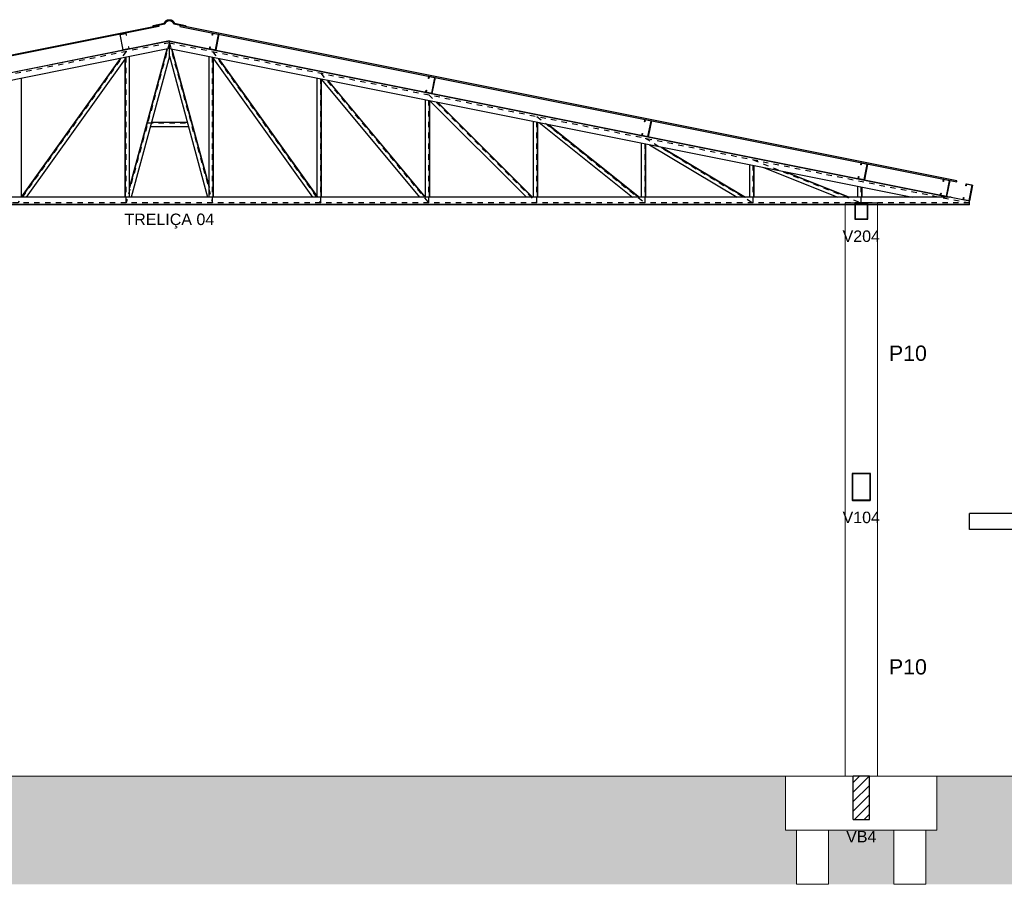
# Model space of a CAD drawing. Header units: millimetres. Extents: x 10789 to 19217, y 2620 to 5346.
# Tile 35 of 49: x 11403 to 11421, y 2841 to 2857. Entities that reach past the tile are written whole.
import ezdxf

# ---------------------------------------------------------------- set-up
doc = ezdxf.new("R2010")
doc.units = ezdxf.units.MM
doc.linetypes.add('DOT2', pattern=[3.175, 0, -3.175])
for name, color, linetype, lineweight in [('FO-Elementos cortados', 4, 'Continuous', 30), ('FO-Elementos em vista', 7, 'Continuous', 5), ('FO-Hachuras', 1, 'Continuous', 20), ('FO-Níveis', 7, 'Continuous', 5), ('FO-Textos das vigas', 7, 'Continuous', 5), ('FO-Textos dos pilares', 7, 'Continuous', 5)]:
    doc.layers.add(name, color=color, linetype=linetype, lineweight=lineweight)
for name, color, linetype in [('TELHA', 251, 'Continuous'), ('TERRENO', 26, 'Continuous'), ('TERÇA', 5, 'Continuous'), ('TRELIÇA', 1, 'Continuous'), ('TRELIÇA EIXO', 89, 'DOT2')]:
    doc.layers.add(name, color=color, linetype=linetype)
doc.styles.add('Arial', font='arial.ttf')
pattern_1 = [(45, (11390.6235, 2842.98006), (-0.08838835, 0.08838835), [])]

msp = doc.modelspace()

# ---------------------------------------------------------------- hatches: boundary and pattern name
at = {"layer": 'FO-Hachuras', "linetype": 'Continuous'}
h = msp.add_hatch(dxfattribs=at)
h.set_pattern_fill('ANSI31', color=256, style=0)
h.set_pattern_definition(pattern_1)
h.paths.add_polyline_path([(11418.12351, 2853.58006), (11418.12257, 2853.57999), (11418.12165, 2853.57977), (11418.12078, 2853.57941), (11418.11998, 2853.57892), (11418.11926, 2853.57831), (11418.11865, 2853.57759), (11418.11816, 2853.57679), (11418.1178, 2853.57592), (11418.11758, 2853.575), (11418.11751, 2853.57406), (11418.11751, 2853.28606), (11418.11758, 2853.28512), (11418.1178, 2853.28421), (11418.11816, 2853.28334), (11418.11865, 2853.28254), (11418.11926, 2853.28182), (11418.11998, 2853.28121), (11418.12078, 2853.28072), (11418.12165, 2853.28036), (11418.12257, 2853.28014), (11418.12351, 2853.28006), (11418.35151, 2853.28006), (11418.35244, 2853.28014), (11418.35336, 2853.28036), (11418.35423, 2853.28072), (11418.35503, 2853.28121), (11418.35575, 2853.28182), (11418.35636, 2853.28254), (11418.35685, 2853.28334), (11418.35721, 2853.28421), (11418.35743, 2853.28512), (11418.35751, 2853.28606), (11418.35751, 2853.57406), (11418.35743, 2853.575), (11418.35721, 2853.57592), (11418.35685, 2853.57679), (11418.35636, 2853.57759), (11418.35575, 2853.57831), (11418.35503, 2853.57892), (11418.35423, 2853.57941), (11418.35336, 2853.57977), (11418.35244, 2853.57999), (11418.35151, 2853.58006), (11418.12351, 2853.58006), (11418.12951, 2853.57406), (11418.12857, 2853.57399), (11418.12765, 2853.57377), (11418.12678, 2853.57341), (11418.12598, 2853.57292), (11418.12526, 2853.57231), (11418.12465, 2853.57159), (11418.12416, 2853.57079), (11418.1238, 2853.56992), (11418.12358, 2853.569), (11418.12351, 2853.56806), (11418.12351, 2853.29206), (11418.12358, 2853.29112), (11418.1238, 2853.29021), (11418.12416, 2853.28934), (11418.12465, 2853.28854), (11418.12526, 2853.28782), (11418.12598, 2853.28721), (11418.12678, 2853.28672), (11418.12765, 2853.28636), (11418.12857, 2853.28614), (11418.12951, 2853.28606), (11418.34551, 2853.28606), (11418.34644, 2853.28614), (11418.34736, 2853.28636), (11418.34823, 2853.28672), (11418.34903, 2853.28721), (11418.34975, 2853.28782), (11418.35036, 2853.28854), (11418.35085, 2853.28934), (11418.35121, 2853.29021), (11418.35143, 2853.29112), (11418.35151, 2853.29206), (11418.35151, 2853.56806), (11418.35143, 2853.569), (11418.35121, 2853.56992), (11418.35085, 2853.57079), (11418.35036, 2853.57159), (11418.34975, 2853.57231), (11418.34903, 2853.57292), (11418.34823, 2853.57341), (11418.34736, 2853.57377), (11418.34644, 2853.57399), (11418.34551, 2853.57406), (11418.12951, 2853.57406), (11418.12351, 2853.58006)])
h = msp.add_hatch(dxfattribs=at)
h.set_pattern_fill('ANSI31', color=256, style=0)
h.set_pattern_definition(pattern_1)
h.paths.add_polyline_path([(11418.07501, 2848.58006), (11418.07383, 2848.57997), (11418.07269, 2848.5797), (11418.0716, 2848.57925), (11418.0706, 2848.57863), (11418.0697, 2848.57787), (11418.06894, 2848.57697), (11418.06832, 2848.57597), (11418.06787, 2848.57488), (11418.0676, 2848.57374), (11418.06751, 2848.57256), (11418.06751, 2848.08756), (11418.0676, 2848.08639), (11418.06787, 2848.08525), (11418.06832, 2848.08416), (11418.06894, 2848.08315), (11418.0697, 2848.08226), (11418.0706, 2848.0815), (11418.0716, 2848.08088), (11418.07269, 2848.08043), (11418.07383, 2848.08016), (11418.07501, 2848.08006), (11418.40001, 2848.08006), (11418.40118, 2848.08016), (11418.40232, 2848.08043), (11418.40341, 2848.08088), (11418.40441, 2848.0815), (11418.40531, 2848.08226), (11418.40607, 2848.08315), (11418.40669, 2848.08416), (11418.40714, 2848.08525), (11418.40741, 2848.08639), (11418.40751, 2848.08756), (11418.40751, 2848.57256), (11418.40741, 2848.57374), (11418.40714, 2848.57488), (11418.40669, 2848.57597), (11418.40607, 2848.57697), (11418.40531, 2848.57787), (11418.40441, 2848.57863), (11418.40341, 2848.57925), (11418.40232, 2848.5797), (11418.40118, 2848.57997), (11418.40001, 2848.58006), (11418.07501, 2848.58006), (11418.08251, 2848.57256), (11418.08133, 2848.57247), (11418.08019, 2848.5722), (11418.0791, 2848.57175), (11418.0781, 2848.57113), (11418.0772, 2848.57037), (11418.07644, 2848.56947), (11418.07582, 2848.56847), (11418.07537, 2848.56738), (11418.0751, 2848.56624), (11418.07501, 2848.56506), (11418.07501, 2848.09506), (11418.0751, 2848.09389), (11418.07537, 2848.09275), (11418.07582, 2848.09166), (11418.07644, 2848.09065), (11418.0772, 2848.08976), (11418.0781, 2848.089), (11418.0791, 2848.08838), (11418.08019, 2848.08793), (11418.08133, 2848.08766), (11418.08251, 2848.08756), (11418.39251, 2848.08756), (11418.39368, 2848.08766), (11418.39482, 2848.08793), (11418.39591, 2848.08838), (11418.39691, 2848.089), (11418.39781, 2848.08976), (11418.39857, 2848.09065), (11418.39919, 2848.09166), (11418.39964, 2848.09275), (11418.39991, 2848.09389), (11418.40001, 2848.09506), (11418.40001, 2848.56506), (11418.39991, 2848.56624), (11418.39964, 2848.56738), (11418.39919, 2848.56847), (11418.39857, 2848.56947), (11418.39781, 2848.57037), (11418.39691, 2848.57113), (11418.39591, 2848.57175), (11418.39482, 2848.5722), (11418.39368, 2848.57247), (11418.39251, 2848.57256), (11418.08251, 2848.57256), (11418.07501, 2848.58006)])
h = msp.add_hatch(dxfattribs=at)
h.set_pattern_fill('ANSI31', color=256, style=0)
h.set_pattern_definition([(45, (11416.4375, 2842.98006), (-0.088388, 0.088388), [])])
h.paths.add_polyline_path([(11418.08751, 2842.18006), (11418.38751, 2842.18006), (11418.38751, 2842.98006), (11418.08751, 2842.98006), (11418.08751, 2842.18006)])
at = {"layer": 'TELHA'}
h = msp.add_hatch(color=256, dxfattribs=at)
h.dxf.hatch_style = 1
h.paths.add_polyline_path([(11405.53556, 2856.90369, 0.30294896), (11405.43751, 2856.96911), (11405.43751, 2856.94911, -0.33577882), (11405.52047, 2856.88632), (11405.73556, 2856.8433), (11405.73949, 2856.86291)])
h.paths.add_polyline_path([(11405.43751, 2856.94911), (11405.43751, 2856.96911, 0.30294896), (11405.33945, 2856.90369), (11405.13552, 2856.86291), (11405.13945, 2856.8433), (11405.35454, 2856.88632, -0.33577882)])
h = msp.add_hatch(color=256, dxfattribs=at)
h.dxf.hatch_style = 1
h.paths.add_polyline_path([(11405.24143, 2856.8433), (11405.23751, 2856.86291), (11390.86892, 2853.98919), (11390.87284, 2853.96958)])
h = msp.add_hatch(color=256, dxfattribs=at)
h.dxf.hatch_style = 1
h.paths.add_polyline_path([(11420.00217, 2853.96958), (11420.00609, 2853.98919), (11405.63751, 2856.86291), (11405.63358, 2856.8433)])
at = {"layer": 'TERRENO'}
h = msp.add_hatch(dxfattribs=at)
h.set_pattern_fill('EARTH', color=256, scale=0.1, angle=45)
h.paths.add_polyline_path([(11391.44206, 2841.98006), (11391.23751, 2841.98006), (11391.23751, 2842.98006), (11390.73751, 2842.98006), (11390.73751, 2840.98006), (11391.44206, 2840.98006)])
h.paths.add_polyline_path([(11393.24206, 2841.98006), (11392.03295, 2841.98006), (11392.03295, 2840.98006), (11393.24206, 2840.98006)])
h.paths.add_polyline_path([(11417.04206, 2841.98006), (11416.83751, 2841.98006), (11416.83751, 2842.98006), (11394.03751, 2842.98006), (11394.03751, 2841.98006), (11393.83295, 2841.98006), (11393.83295, 2840.98006), (11417.04206, 2840.98006)])
h.paths.add_polyline_path([(11418.84206, 2841.98006), (11417.63295, 2841.98006), (11417.63295, 2840.98006), (11418.84206, 2840.98006)])
h.paths.add_polyline_path([(11422.54206, 2842.08006), (11422.33751, 2842.08006), (11422.33751, 2842.98006), (11419.63751, 2842.98006), (11419.63751, 2841.98006), (11419.43295, 2841.98006), (11419.43295, 2840.98006), (11422.54206, 2840.98006)])
h.paths.add_polyline_path([(11430.54206, 2842.08006), (11430.33751, 2842.08006), (11430.33751, 2842.98006), (11423.33751, 2842.98006), (11423.33751, 2842.08006), (11423.13295, 2842.08006), (11423.13295, 2840.98006), (11430.54206, 2840.98006)])
h.paths.add_polyline_path([(11438.54206, 2842.08006), (11438.33751, 2842.08006), (11438.33751, 2842.98006), (11431.33751, 2842.98006), (11431.33751, 2842.08006), (11431.13295, 2842.08006), (11431.13295, 2840.98006), (11438.54206, 2840.98006)])
h.paths.add_polyline_path([(11439.83751, 2842.98006), (11439.63309, 2842.98006), (11439.33751, 2842.98006), (11439.33751, 2842.08006), (11439.13295, 2842.08006), (11439.13295, 2840.98006), (11439.83751, 2840.98006)])
h.paths.add_polyline_path([(11392.31078, 2841.64442), (11392.97594, 2841.64442), (11392.97594, 2842.08088), (11392.31078, 2842.08088)], flags=9)
h.paths.add_polyline_path([(11417.91143, 2841.64081), (11418.57659, 2841.64081), (11418.57659, 2842.07727), (11417.91143, 2842.07727)], flags=9)

# ---------------------------------------------------------------- linework, layer by layer
at = {"layer": 'FO-Elementos cortados'}
for p, q in [((11418.11758, 2853.575), (11418.11751, 2853.57406)), ((11418.11751, 2853.57406), (11418.11751, 2853.28606)), ((11418.1178, 2853.57592), (11418.11758, 2853.575)), ((11418.11816, 2853.57679), (11418.1178, 2853.57592)), ((11418.11865, 2853.57759), (11418.11816, 2853.57679)), ((11418.11926, 2853.57831), (11418.11865, 2853.57759)), ((11418.11998, 2853.57892), (11418.11926, 2853.57831)), ((11418.12078, 2853.57941), (11418.11998, 2853.57892)), ((11418.12165, 2853.57977), (11418.12078, 2853.57941)), ((11418.12257, 2853.57999), (11418.12165, 2853.57977)), ((11418.12351, 2853.58006), (11418.12257, 2853.57999)), ((11418.35151, 2853.58006), (11418.12351, 2853.58006)), ((11418.12358, 2853.569), (11418.12351, 2853.56806)), ((11418.12351, 2853.56806), (11418.12351, 2853.29206)), ((11418.1238, 2853.56992), (11418.12358, 2853.569)), ((11418.12416, 2853.57079), (11418.1238, 2853.56992)), ((11418.12465, 2853.57159), (11418.12416, 2853.57079)), ((11418.12526, 2853.57231), (11418.12465, 2853.57159)), ((11418.12598, 2853.57292), (11418.12526, 2853.57231)), ((11418.12678, 2853.57341), (11418.12598, 2853.57292)), ((11418.12765, 2853.57377), (11418.12678, 2853.57341)), ((11418.12857, 2853.57399), (11418.12765, 2853.57377)), ((11418.12951, 2853.57406), (11418.12857, 2853.57399)), ((11418.34551, 2853.57406), (11418.12951, 2853.57406)), ((11418.34644, 2853.57399), (11418.34551, 2853.57406)), ((11418.34736, 2853.57377), (11418.34644, 2853.57399)), ((11418.34823, 2853.57341), (11418.34736, 2853.57377)), ((11418.34903, 2853.57292), (11418.34823, 2853.57341)), ((11418.34975, 2853.57231), (11418.34903, 2853.57292)), ((11418.35036, 2853.57159), (11418.34975, 2853.57231)), ((11418.35085, 2853.57079), (11418.35036, 2853.57159)), ((11418.35121, 2853.56992), (11418.35085, 2853.57079)), ((11418.35143, 2853.569), (11418.35121, 2853.56992)), ((11418.35151, 2853.56806), (11418.35143, 2853.569)), ((11418.35244, 2853.57999), (11418.35151, 2853.58006)), ((11418.35151, 2853.29206), (11418.35151, 2853.56806)), ((11418.35336, 2853.57977), (11418.35244, 2853.57999)), ((11418.35423, 2853.57941), (11418.35336, 2853.57977)), ((11418.35503, 2853.57892), (11418.35423, 2853.57941)), ((11418.35575, 2853.57831), (11418.35503, 2853.57892)), ((11418.35636, 2853.57759), (11418.35575, 2853.57831)), ((11418.35685, 2853.57679), (11418.35636, 2853.57759)), ((11418.35721, 2853.57592), (11418.35685, 2853.57679)), ((11418.35743, 2853.575), (11418.35721, 2853.57592)), ((11418.35751, 2853.57406), (11418.35743, 2853.575)), ((11418.35751, 2853.28606), (11418.35751, 2853.57406)), ((11418.11751, 2853.28606), (11418.11758, 2853.28512)), ((11418.11758, 2853.28512), (11418.1178, 2853.28421)), ((11418.1178, 2853.28421), (11418.11816, 2853.28334)), ((11418.11816, 2853.28334), (11418.11865, 2853.28254)), ((11418.11865, 2853.28254), (11418.11926, 2853.28182)), ((11418.11926, 2853.28182), (11418.11998, 2853.28121)), ((11418.11998, 2853.28121), (11418.12078, 2853.28072)), ((11418.12078, 2853.28072), (11418.12165, 2853.28036)), ((11418.12165, 2853.28036), (11418.12257, 2853.28014)), ((11418.12257, 2853.28014), (11418.12351, 2853.28006)), ((11418.12351, 2853.29206), (11418.12358, 2853.29112)), ((11418.12351, 2853.28006), (11418.35151, 2853.28006)), ((11418.12358, 2853.29112), (11418.1238, 2853.29021)), ((11418.1238, 2853.29021), (11418.12416, 2853.28934)), ((11418.12416, 2853.28934), (11418.12465, 2853.28854)), ((11418.12465, 2853.28854), (11418.12526, 2853.28782)), ((11418.12526, 2853.28782), (11418.12598, 2853.28721)), ((11418.12598, 2853.28721), (11418.12678, 2853.28672)), ((11418.12678, 2853.28672), (11418.12765, 2853.28636)), ((11418.12765, 2853.28636), (11418.12857, 2853.28614)), ((11418.12857, 2853.28614), (11418.12951, 2853.28606)), ((11418.12951, 2853.28606), (11418.34551, 2853.28606)), ((11418.34551, 2853.28606), (11418.34644, 2853.28614)), ((11418.34644, 2853.28614), (11418.34736, 2853.28636)), ((11418.34736, 2853.28636), (11418.34823, 2853.28672)), ((11418.34823, 2853.28672), (11418.34903, 2853.28721)), ((11418.34903, 2853.28721), (11418.34975, 2853.28782)), ((11418.34975, 2853.28782), (11418.35036, 2853.28854)), ((11418.35036, 2853.28854), (11418.35085, 2853.28934)), ((11418.35085, 2853.28934), (11418.35121, 2853.29021)), ((11418.35121, 2853.29021), (11418.35143, 2853.29112)), ((11418.35143, 2853.29112), (11418.35151, 2853.29206)), ((11418.35151, 2853.28006), (11418.35244, 2853.28014)), ((11418.35244, 2853.28014), (11418.35336, 2853.28036)), ((11418.35336, 2853.28036), (11418.35423, 2853.28072)), ((11418.35423, 2853.28072), (11418.35503, 2853.28121)), ((11418.35503, 2853.28121), (11418.35575, 2853.28182)), ((11418.35575, 2853.28182), (11418.35636, 2853.28254)), ((11418.35636, 2853.28254), (11418.35685, 2853.28334)), ((11418.35685, 2853.28334), (11418.35721, 2853.28421)), ((11418.35721, 2853.28421), (11418.35743, 2853.28512)), ((11418.35743, 2853.28512), (11418.35751, 2853.28606)), ((11418.0676, 2848.57374), (11418.06751, 2848.57256)), ((11418.06751, 2848.57256), (11418.06751, 2848.08756)), ((11418.06787, 2848.57488), (11418.0676, 2848.57374)), ((11418.06832, 2848.57597), (11418.06787, 2848.57488)), ((11418.06894, 2848.57697), (11418.06832, 2848.57597)), ((11418.0697, 2848.57787), (11418.06894, 2848.57697)), ((11418.0706, 2848.57863), (11418.0697, 2848.57787)), ((11418.0716, 2848.57925), (11418.0706, 2848.57863)), ((11418.07269, 2848.5797), (11418.0716, 2848.57925)), ((11418.07383, 2848.57997), (11418.07269, 2848.5797)), ((11418.07501, 2848.58006), (11418.07383, 2848.57997)), ((11418.40001, 2848.58006), (11418.07501, 2848.58006)), ((11418.0751, 2848.56624), (11418.07501, 2848.56506)), ((11418.07501, 2848.56506), (11418.07501, 2848.09506)), ((11418.07537, 2848.56738), (11418.0751, 2848.56624)), ((11418.07582, 2848.56847), (11418.07537, 2848.56738)), ((11418.07644, 2848.56947), (11418.07582, 2848.56847)), ((11418.0772, 2848.57037), (11418.07644, 2848.56947)), ((11418.0781, 2848.57113), (11418.0772, 2848.57037)), ((11418.0791, 2848.57175), (11418.0781, 2848.57113)), ((11418.08019, 2848.5722), (11418.0791, 2848.57175)), ((11418.08133, 2848.57247), (11418.08019, 2848.5722)), ((11418.08251, 2848.57256), (11418.08133, 2848.57247)), ((11418.39251, 2848.57256), (11418.08251, 2848.57256)), ((11418.39368, 2848.57247), (11418.39251, 2848.57256)), ((11418.39482, 2848.5722), (11418.39368, 2848.57247)), ((11418.39591, 2848.57175), (11418.39482, 2848.5722)), ((11418.39691, 2848.57113), (11418.39591, 2848.57175)), ((11418.39781, 2848.57037), (11418.39691, 2848.57113)), ((11418.39857, 2848.56947), (11418.39781, 2848.57037)), ((11418.39919, 2848.56847), (11418.39857, 2848.56947)), ((11418.39964, 2848.56738), (11418.39919, 2848.56847)), ((11418.39991, 2848.56624), (11418.39964, 2848.56738)), ((11418.40001, 2848.56506), (11418.39991, 2848.56624)), ((11418.40118, 2848.57997), (11418.40001, 2848.58006)), ((11418.40001, 2848.09506), (11418.40001, 2848.56506)), ((11418.40232, 2848.5797), (11418.40118, 2848.57997)), ((11418.40341, 2848.57925), (11418.40232, 2848.5797)), ((11418.40441, 2848.57863), (11418.40341, 2848.57925)), ((11418.40531, 2848.57787), (11418.40441, 2848.57863)), ((11418.40607, 2848.57697), (11418.40531, 2848.57787)), ((11418.40669, 2848.57597), (11418.40607, 2848.57697)), ((11418.40714, 2848.57488), (11418.40669, 2848.57597)), ((11418.40741, 2848.57374), (11418.40714, 2848.57488)), ((11418.40751, 2848.57256), (11418.40741, 2848.57374)), ((11418.40751, 2848.08756), (11418.40751, 2848.57256)), ((11418.06751, 2848.08756), (11418.0676, 2848.08639)), ((11418.0676, 2848.08639), (11418.06787, 2848.08525)), ((11418.06787, 2848.08525), (11418.06832, 2848.08416)), ((11418.06832, 2848.08416), (11418.06894, 2848.08315)), ((11418.06894, 2848.08315), (11418.0697, 2848.08226)), ((11418.0697, 2848.08226), (11418.0706, 2848.0815)), ((11418.0706, 2848.0815), (11418.0716, 2848.08088)), ((11418.0716, 2848.08088), (11418.07269, 2848.08043)), ((11418.07269, 2848.08043), (11418.07383, 2848.08016)), ((11418.07383, 2848.08016), (11418.07501, 2848.08006)), ((11418.07501, 2848.09506), (11418.0751, 2848.09389)), ((11418.07501, 2848.08006), (11418.40001, 2848.08006)), ((11418.0751, 2848.09389), (11418.07537, 2848.09275)), ((11418.07537, 2848.09275), (11418.07582, 2848.09166)), ((11418.07582, 2848.09166), (11418.07644, 2848.09065)), ((11418.07644, 2848.09065), (11418.0772, 2848.08976)), ((11418.0772, 2848.08976), (11418.0781, 2848.089)), ((11418.0781, 2848.089), (11418.0791, 2848.08838)), ((11418.0791, 2848.08838), (11418.08019, 2848.08793)), ((11418.08019, 2848.08793), (11418.08133, 2848.08766)), ((11418.08133, 2848.08766), (11418.08251, 2848.08756)), ((11418.08251, 2848.08756), (11418.39251, 2848.08756)), ((11418.39251, 2848.08756), (11418.39368, 2848.08766)), ((11418.39368, 2848.08766), (11418.39482, 2848.08793)), ((11418.39482, 2848.08793), (11418.39591, 2848.08838)), ((11418.39591, 2848.08838), (11418.39691, 2848.089)), ((11418.39691, 2848.089), (11418.39781, 2848.08976)), ((11418.39781, 2848.08976), (11418.39857, 2848.09065)), ((11418.39857, 2848.09065), (11418.39919, 2848.09166)), ((11418.39919, 2848.09166), (11418.39964, 2848.09275)), ((11418.39964, 2848.09275), (11418.39991, 2848.09389)), ((11418.39991, 2848.09389), (11418.40001, 2848.09506)), ((11418.40001, 2848.08006), (11418.40118, 2848.08016)), ((11418.40118, 2848.08016), (11418.40232, 2848.08043)), ((11418.40232, 2848.08043), (11418.40341, 2848.08088)), ((11418.40341, 2848.08088), (11418.40441, 2848.0815)), ((11418.40441, 2848.0815), (11418.40531, 2848.08226)), ((11418.40531, 2848.08226), (11418.40607, 2848.08315)), ((11418.40607, 2848.08315), (11418.40669, 2848.08416)), ((11418.40669, 2848.08416), (11418.40714, 2848.08525)), ((11418.40714, 2848.08525), (11418.40741, 2848.08639)), ((11418.40741, 2848.08639), (11418.40751, 2848.08756)), ((11418.08751, 2842.18006), (11418.08751, 2842.98006)), ((11418.38751, 2842.98006), (11418.08751, 2842.98006)), ((11418.38751, 2842.18006), (11418.38751, 2842.98006)), ((11418.08751, 2842.18006), (11418.38751, 2842.18006))]:
    msp.add_line(p, q, dxfattribs=at)
at = {"layer": 'FO-Elementos em vista'}
for p, q in [((11417.93751, 2853.58006), (11417.93751, 2853.57526)), ((11418.11751, 2853.58006), (11417.93751, 2853.58006)), ((11417.93751, 2853.57526), (11417.93751, 2853.51346)), ((11417.93751, 2853.51346), (11417.93751, 2848.58006)), ((11418.53751, 2853.58006), (11418.35751, 2853.58006)), ((11418.53751, 2848.58006), (11418.53751, 2853.58006)), ((11417.93751, 2848.58006), (11417.93751, 2847.98006)), ((11418.53751, 2847.98006), (11418.53751, 2848.58006)), ((11417.93751, 2847.98006), (11417.93751, 2847.58006)), ((11418.53751, 2847.58006), (11418.53751, 2847.98006)), ((11417.93751, 2847.58006), (11417.93751, 2842.98006)), ((11418.53751, 2842.98006), (11418.53751, 2847.58006)), ((11416.83751, 2842.98006), (11416.83751, 2841.98006)), ((11417.93751, 2842.98006), (11416.83751, 2842.98006)), ((11418.08751, 2842.98006), (11417.93751, 2842.98006)), ((11418.38751, 2842.98006), (11418.08751, 2842.98006)), ((11418.38751, 2842.98006), (11418.08751, 2842.98006)), ((11418.53751, 2842.98006), (11418.38751, 2842.98006)), ((11419.63751, 2842.98006), (11418.53751, 2842.98006)), ((11419.63751, 2841.98006), (11419.63751, 2842.98006)), ((11417.04206, 2841.98006), (11416.83751, 2841.98006)), ((11417.04206, 2840.98006), (11417.04206, 2841.98006)), ((11417.63295, 2841.98006), (11417.04206, 2841.98006)), ((11417.63295, 2841.98006), (11417.63295, 2840.98006)), ((11418.84206, 2841.98006), (11417.63295, 2841.98006)), ((11418.84206, 2840.98006), (11418.84206, 2841.98006)), ((11419.43295, 2841.98006), (11418.84206, 2841.98006)), ((11419.43295, 2841.98006), (11419.43295, 2840.98006)), ((11419.63751, 2841.98006), (11419.43295, 2841.98006)), ((11417.63295, 2840.98006), (11417.04206, 2840.98006)), ((11419.43295, 2840.98006), (11418.84206, 2840.98006))]:
    msp.add_line(p, q, dxfattribs=at)
at = {"layer": 'FO-Níveis'}
msp.add_line((11439.63309, 2842.98006), (11385.93751, 2842.98006), dxfattribs=at)
at = {"layer": 'TELHA'}
msp.add_lwpolyline([(11405.73556, 2856.8433), (11405.52047, 2856.88632, 0.75689568), (11405.35454, 2856.88632), (11405.13945, 2856.8433), (11405.13552, 2856.86291), (11405.33945, 2856.90369, -0.66712541), (11405.53556, 2856.90369), (11405.73949, 2856.86291)], format="xyb", close=True, dxfattribs=at)
for points in [[(11390.86892, 2853.98919), (11405.23751, 2856.86291), (11405.24143, 2856.8433), (11390.87284, 2853.96958)], [(11420.00609, 2853.98919), (11405.63751, 2856.86291), (11405.63358, 2856.8433), (11420.00217, 2853.96958)]]:
    msp.add_lwpolyline(points, close=True, dxfattribs=at)
at = {"layer": 'TERÇA'}
msp.add_line((11420.23751, 2847.54006), (11420.23751, 2847.84006), dxfattribs=at)
for points in [[(11404.64535, 2856.68329), (11404.63751, 2856.72251), (11404.51984, 2856.69898), (11404.57867, 2856.4048), (11404.69634, 2856.42834), (11404.6885, 2856.46756), (11404.68261, 2856.46639), (11404.68928, 2856.43305), (11404.58338, 2856.41186), (11404.5269, 2856.69427), (11404.6328, 2856.71545), (11404.63947, 2856.68211)], [(11406.22966, 2856.68329), (11406.23751, 2856.72251), (11406.35517, 2856.69898), (11406.29634, 2856.4048), (11406.17867, 2856.42834), (11406.18651, 2856.46756), (11406.1924, 2856.46639), (11406.18573, 2856.43305), (11406.29163, 2856.41186), (11406.34811, 2856.69427), (11406.24221, 2856.71545), (11406.23554, 2856.68211)], [(11410.22966, 2855.88329), (11410.23751, 2855.92251), (11410.35517, 2855.89898), (11410.29634, 2855.6048), (11410.17867, 2855.62834), (11410.18651, 2855.66756), (11410.1924, 2855.66639), (11410.18573, 2855.63305), (11410.29163, 2855.61186), (11410.34811, 2855.89427), (11410.24221, 2855.91545), (11410.23554, 2855.88211)], [(11414.22966, 2855.08329), (11414.23751, 2855.12251), (11414.35517, 2855.09898), (11414.29634, 2854.8048), (11414.17867, 2854.82834), (11414.18651, 2854.86756), (11414.1924, 2854.86639), (11414.18573, 2854.83305), (11414.29163, 2854.81186), (11414.34811, 2855.09427), (11414.24221, 2855.11545), (11414.23554, 2855.08211)], [(11418.22966, 2854.28329), (11418.23751, 2854.32251), (11418.35517, 2854.29898), (11418.29634, 2854.0048), (11418.17867, 2854.02834), (11418.18651, 2854.06756), (11418.1924, 2854.06639), (11418.18573, 2854.03305), (11418.29163, 2854.01186), (11418.34811, 2854.29427), (11418.24221, 2854.31545), (11418.23554, 2854.28211)], [(11419.74966, 2853.97929), (11419.75751, 2854.01851), (11419.87517, 2853.99498), (11419.81634, 2853.7008), (11419.69867, 2853.72434), (11419.70651, 2853.76356), (11419.7124, 2853.76239), (11419.70573, 2853.72905), (11419.81163, 2853.70786), (11419.86811, 2853.99027), (11419.76221, 2854.01145), (11419.75554, 2853.97811)], [(11420.17083, 2853.89506), (11420.17867, 2853.93428), (11420.29634, 2853.91075), (11420.23751, 2853.61657), (11420.11984, 2853.64011), (11420.12768, 2853.67933), (11420.13356, 2853.67815), (11420.1269, 2853.64481), (11420.2328, 2853.62363), (11420.28928, 2853.90604), (11420.18338, 2853.92722), (11420.17671, 2853.89388)]]:
    msp.add_lwpolyline(points, close=True, dxfattribs=at)
for points in [[(11422.73751, 2847.84006), (11420.23751, 2847.84006)], [(11422.73751, 2847.54006), (11420.23751, 2847.54006)]]:
    msp.add_lwpolyline(points, dxfattribs=at)
at = {"layer": 'TRELIÇA', "ltscale": 20}
for p, q in [((11405.43751, 2856.57657), (11390.63751, 2853.61657)), ((11405.43751, 2856.57115), (11391.00309, 2853.68426)), ((11405.43751, 2856.57657), (11420.23751, 2853.61657)), ((11405.43751, 2856.2963), (11405.43751, 2856.57657)), ((11405.43751, 2856.57115), (11419.87192, 2853.68426)), ((11405.43751, 2856.4338), (11391.68982, 2853.68426)), ((11405.39501, 2856.4253), (11404.70111, 2853.85785)), ((11405.38918, 2856.42414), (11404.70111, 2853.87824)), ((11405.43751, 2856.4338), (11419.18519, 2853.68426)), ((11405.48, 2856.4253), (11406.17391, 2853.85785)), ((11405.48583, 2856.42414), (11406.17391, 2853.87824)), ((11404.53307, 2856.25291), (11402.70111, 2853.68817)), ((11404.52544, 2856.25139), (11402.70111, 2853.69732)), ((11404.62111, 2856.24768), (11402.79009, 2853.68426)), ((11404.62111, 2853.68426), (11404.62111, 2856.27052)), ((11404.62643, 2853.68426), (11404.62643, 2856.27158)), ((11404.70111, 2853.68426), (11404.70111, 2856.28652)), ((11405.43751, 2856.2963), (11404.73155, 2853.68426)), ((11405.43751, 2856.2963), (11406.14346, 2853.68426)), ((11406.17391, 2853.68426), (11406.17391, 2856.28652)), ((11406.24859, 2853.68426), (11406.24859, 2856.27158)), ((11406.25391, 2853.68426), (11406.25391, 2856.27052)), ((11406.25391, 2856.24768), (11408.08492, 2853.68426)), ((11406.34194, 2856.25291), (11408.17391, 2853.68817)), ((11406.34957, 2856.25139), (11408.17391, 2853.69732)), ((11402.70111, 2853.68426), (11402.70111, 2855.88652)), ((11408.17391, 2853.68426), (11408.17391, 2855.88652)), ((11408.24859, 2853.68426), (11408.24859, 2855.87158)), ((11408.25391, 2853.68426), (11408.25391, 2855.87052)), ((11408.25391, 2855.86104), (11410.06788, 2853.68426)), ((11408.36108, 2855.84908), (11410.16509, 2853.68426)), ((11408.36939, 2855.84742), (11410.17202, 2853.68426)), ((11410.17391, 2853.68426), (11410.17391, 2855.48652)), ((11410.24859, 2853.68426), (11410.24859, 2855.47158)), ((11410.25391, 2853.68426), (11410.25391, 2855.47052)), ((11410.2579, 2855.46972), (11412.04336, 2853.68426)), ((11410.38992, 2855.44332), (11412.14897, 2853.68426)), ((11410.39933, 2855.44143), (11412.1565, 2853.68426)), ((11405.10638, 2855.07114), (11405.76863, 2855.07114)), ((11405.10782, 2855.07646), (11405.76719, 2855.07646)), ((11412.17391, 2853.68426), (11412.17391, 2855.08652)), ((11412.24859, 2853.68426), (11412.24859, 2855.07158)), ((11412.25391, 2853.68426), (11412.25391, 2855.07052)), ((11412.27886, 2855.06553), (11414.00545, 2853.68426)), ((11405.0862, 2854.99646), (11405.78881, 2854.99646)), ((11412.43826, 2855.03365), (11414.12499, 2853.68426)), ((11412.44961, 2855.03138), (11414.13351, 2853.68426)), ((11414.17391, 2853.68426), (11414.17391, 2854.68652)), ((11414.24859, 2853.68426), (11414.24859, 2854.67158)), ((11414.25391, 2853.68426), (11414.25391, 2854.67052)), ((11414.31774, 2854.65775), (11415.94022, 2853.68426)), ((11414.53547, 2854.61421), (11416.08537, 2853.68426)), ((11414.55098, 2854.6111), (11416.09571, 2853.68426)), ((11416.17391, 2853.68426), (11416.17391, 2854.28652)), ((11416.24859, 2853.68426), (11416.24859, 2854.27158)), ((11416.25391, 2853.68426), (11416.25391, 2854.27052)), ((11416.42633, 2854.23603), (11417.80576, 2853.68426)), ((11416.82849, 2854.1556), (11418.00684, 2853.68426)), ((11416.85714, 2854.14987), (11418.02116, 2853.68426)), ((11418.17391, 2853.68426), (11418.17391, 2853.88652)), ((11418.24859, 2853.68426), (11418.24859, 2853.87158)), ((11418.25391, 2853.68426), (11418.25391, 2853.87052)), ((11419.89905, 2853.68426), (11390.97596, 2853.68426)), ((11420.23751, 2853.54426), (11420.23751, 2853.61657)), ((11420.23751, 2853.54958), (11390.63751, 2853.54958)), ((11420.23751, 2853.54426), (11390.63751, 2853.54426))]:
    msp.add_line(p, q, dxfattribs=at)
at = {"layer": 'TRELIÇA EIXO', "ltscale": 0.02}
for p, q in [((11405.43751, 2856.54006), (11390.63751, 2853.58006)), ((11405.43751, 2856.54006), (11404.63751, 2853.58006)), ((11405.43751, 2856.54006), (11420.23751, 2853.58006)), ((11405.43751, 2856.54006), (11406.23751, 2853.58006)), ((11404.63751, 2856.38006), (11402.63751, 2853.58006)), ((11404.63751, 2853.58006), (11404.63751, 2856.38006)), ((11406.23751, 2853.58006), (11406.23751, 2856.38006)), ((11406.23751, 2856.38006), (11408.23751, 2853.58006)), ((11408.23751, 2853.58006), (11408.23751, 2855.98006)), ((11408.23751, 2855.98006), (11410.23751, 2853.58006)), ((11410.23751, 2853.58006), (11410.23751, 2855.58006)), ((11410.23751, 2855.58006), (11412.23751, 2853.58006)), ((11405.03751, 2855.06006), (11405.83751, 2855.06006)), ((11412.23751, 2853.58006), (11412.23751, 2855.18006)), ((11412.23751, 2855.18006), (11414.23751, 2853.58006)), ((11414.23751, 2853.58006), (11414.23751, 2854.78006)), ((11414.23751, 2854.78006), (11416.23751, 2853.58006)), ((11416.23751, 2853.58006), (11416.23751, 2854.38006)), ((11416.23751, 2854.38006), (11418.23751, 2853.58006)), ((11418.23751, 2853.58006), (11418.23751, 2853.98006)), ((11420.23751, 2853.58006), (11390.63751, 2853.58006))]:
    msp.add_line(p, q, dxfattribs=at)

# ---------------------------------------------------------------- texts
at = {"layer": 'FO-Textos das vigas', "char_height": 0.2118, "attachment_point": 8, "line_spacing_factor": 0.798, "style": 'Arial'}
for s, insert, width in [('TRELIÇA 04', (11405.43751, 2853.10646), 2.232961), ('V204', (11418.23751, 2852.85646), 1.3850125), ('V104', (11418.23751, 2847.65646), 1.3850125), ('VB4', (11418.23751, 2841.75646), 1.448033)]:
    msp.add_mtext(s, dxfattribs=dict(at, insert=insert, width=width))
at = {"layer": 'FO-Textos dos pilares', "char_height": 0.2824, "width": 1.4028902, "attachment_point": 7, "line_spacing_factor": 0.798, "style": 'Arial'}
for insert in [(11418.74931, 2850.65646), (11418.74931, 2844.85646)]:
    msp.add_mtext('P10', dxfattribs=dict(at, insert=insert))

doc.saveas('drawing.dxf')
